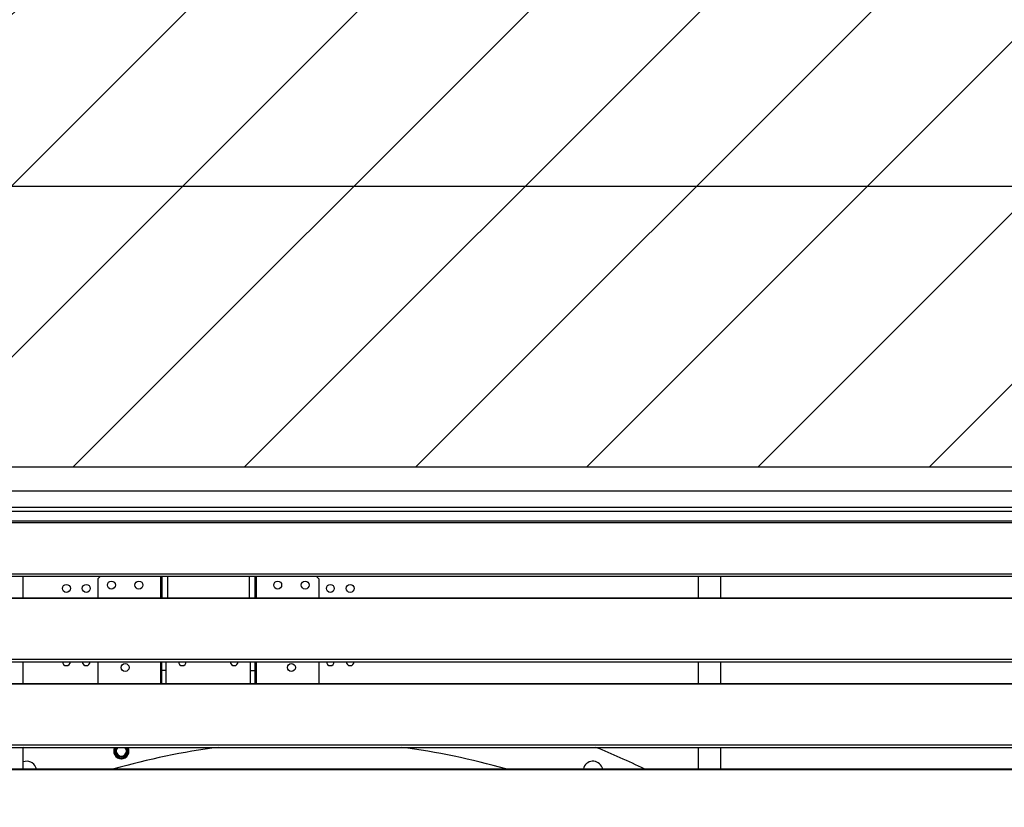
# Model space of a CAD drawing. Header units: millimetres. Extents: x 0 to 39025, y 0 to 11880.
# Tile 44 of 64: x 28145 to 28790, y 10258 to 10774. Entities that reach past the tile are written whole.
import ezdxf

# ---------------------------------------------------------------- set-up
doc = ezdxf.new("R2010")
doc.units = ezdxf.units.MM
doc.header["$PDSIZE"] = -1
doc.layers.add('DIMENZIJE', color=4, linetype='Continuous')
doc.layers.add('ODMIKI funkcionalni', color=253, linetype='Continuous')
doc.styles.add('SLDTEXTSTYLE6', font='txt')
doc.dimstyles.new('SLDDIMSTYLE0', dxfattribs={"dimtxt": 3, "dimasz": 3.414889, "dimexe": 0, "dimexo": 0.0625, "dimgap": 0.75, "dimtad": 1, "dimdec": 0, "dimlfac": 20, "dimrnd": 1e-09, "dimzin": 12, "dimdsep": 46, "dimtxsty": 'SLDTEXTSTYLE6', "dimsah": 1, "dimcen": 0.09, "dimadec": 0, "dimazin": 3, "dimtfac": 1, "dimtdec": 0, "dimtofl": 0, "dimtmove": 0, "dimatfit": 3, "dimfxl": 1, "dimfrac": 2, "dimtolj": 1, "dimtzin": 12, "dimarcsym": 0})

# ---------------------------------------------------------------- blocks, each defined once
blk = doc.blocks.new('*D11')
at = {"layer": 'Defpoints', "color": 0, "ltscale": 20, "transparency": 16777216}
for p in [(31008.68, 10464.85), (27975.68, 8771.07), (32954.73, 8771.07)]:
    blk.add_point(p, dxfattribs=at)
at = {"layer": 'DIMENZIJE', "color": 0, "lineweight": -2, "ltscale": 20, "transparency": 16777216}
for p, q in [((31009.93, 10464.85), (32954.73, 10464.85)), ((32954.73, 10396.55), (32954.73, 8839.37)), ((27976.93, 8771.07), (32954.73, 8771.07))]:
    blk.add_line(p, q, dxfattribs=at)
at = {"layer": 'DIMENZIJE', "color": 0, "ltscale": 20, "transparency": 16777216}
for points in [[(32943.34, 10396.55), (32966.11, 10396.55), (32954.73, 10464.85)], [(32943.34, 8839.37), (32966.11, 8839.37), (32954.73, 8771.07)]]:
    blk.add_solid(points, dxfattribs=at)
at = {"layer": 'DIMENZIJE', "color": 0, "ltscale": 20, "transparency": 16777216, "insert": (32878.01, 9583.11), "char_height": 60, "attachment_point": 2, "rotation": 90, "style": 'SLDTEXTSTYLE6'}
blk.add_mtext('\\A1;1694', dxfattribs=at)
blk = doc.blocks.new('*D12')
at = {"layer": 'Defpoints', "color": 0, "ltscale": 20, "transparency": 16777216}
for p in [(32634.68, 10784.85), (32634.68, 10449.35), (27634.63, 9749.3)]:
    blk.add_point(p, dxfattribs=at)
at = {"layer": 'DIMENZIJE', "color": 0, "lineweight": -2, "ltscale": 20, "transparency": 16777216}
for p, q in [((27634.63, 9750.55), (27634.63, 10784.85)), ((27702.92, 10784.85), (32566.38, 10784.85)), ((32634.68, 10450.6), (32634.68, 10784.85))]:
    blk.add_line(p, q, dxfattribs=at)
at = {"layer": 'DIMENZIJE', "color": 0, "ltscale": 20, "transparency": 16777216}
for points in [[(27702.92, 10796.23), (27702.92, 10773.46), (27634.63, 10784.85)], [(32566.38, 10796.23), (32566.38, 10773.46), (32634.68, 10784.85)]]:
    blk.add_solid(points, dxfattribs=at)
at = {"layer": 'DIMENZIJE', "color": 0, "ltscale": 20, "transparency": 16777216, "insert": (30134.65, 10861.56), "char_height": 60, "attachment_point": 2, "style": 'SLDTEXTSTYLE6'}
blk.add_mtext('\\A1;5000', dxfattribs=at)
blk = doc.blocks.new('*D13')
at = {"layer": 'Defpoints', "color": 0, "ltscale": 20, "transparency": 16777216}
for p in [(32634.68, 10664.85), (27809.68, 10449.35), (32634.68, 10449.35)]:
    blk.add_point(p, dxfattribs=at)
at = {"layer": 'DIMENZIJE', "color": 0, "lineweight": -2, "ltscale": 20, "transparency": 16777216}
for p, q in [((27809.68, 10450.6), (27809.68, 10664.85)), ((27877.97, 10664.85), (32566.38, 10664.85)), ((32634.68, 10450.6), (32634.68, 10664.85))]:
    blk.add_line(p, q, dxfattribs=at)
at = {"layer": 'DIMENZIJE', "color": 0, "ltscale": 20, "transparency": 16777216}
for points in [[(27877.97, 10676.23), (27877.97, 10653.46), (27809.68, 10664.85)], [(32566.38, 10676.23), (32566.38, 10653.46), (32634.68, 10664.85)]]:
    blk.add_solid(points, dxfattribs=at)
at = {"layer": 'DIMENZIJE', "color": 0, "ltscale": 20, "transparency": 16777216, "insert": (30222.18, 10741.56), "char_height": 60, "attachment_point": 2, "style": 'SLDTEXTSTYLE6'}
blk.add_mtext('\\A1;4825', dxfattribs=at)

msp = doc.modelspace()

# ---------------------------------------------------------------- hatches: boundary and pattern name
at = {"layer": 'ODMIKI funkcionalni'}
h = msp.add_hatch(dxfattribs=at)
h.set_pattern_fill('ANSI31', color=256, scale=25)
h.set_pattern_definition([(45, (17442.16, 640.926), (-56.1266, 56.1266), [])])
h.paths.add_polyline_path([(33433.73, 11465.73), (27308.63, 11465.73), (27308.63, 8759.07), (27808.47, 8759.07), (27808.47, 10480.87), (32635.06, 10480.87), (32635.06, 8759.07), (33433.73, 8759.07)])

# ---------------------------------------------------------------- linework, layer by layer
at = {"color": 7, "linetype": 'Continuous', "lineweight": 25, "ltscale": 20}
for p, q in [((29383.71, 10464.85), (27810.65, 10464.85)), ((29383.68, 10464.85), (27810.68, 10464.85)), ((27810.68, 10454.44), (29383.68, 10454.44)), ((29380.23, 10451.54), (27814.13, 10451.54)), ((27814.13, 10445.42), (29380.23, 10445.42)), ((27814.13, 10444.37), (29380.23, 10444.37)), ((27816.75, 10410.83), (29377.6, 10410.83)), ((27816.75, 10409.2), (29377.6, 10409.2)), ((28147.38, 10395.05), (28147.38, 10409.2)), ((28198, 10409.2), (28196.18, 10407.37)), ((28196.18, 10407.37), (28196.18, 10395.05)), ((28237.38, 10409.2), (28237.38, 10395.05)), ((28238.18, 10409.2), (28238.18, 10395.05)), ((28241.98, 10409.2), (28241.98, 10395.05)), ((28295.38, 10409.2), (28295.38, 10395.05)), ((28299.18, 10409.2), (28299.18, 10395.05)), ((28299.98, 10409.2), (28299.98, 10395.05)), ((28341.18, 10407.37), (28339.35, 10409.2)), ((28341.18, 10407.37), (28341.18, 10395.05)), ((28589.68, 10409.2), (28589.68, 10395.05)), ((28604.68, 10395.05), (28604.68, 10409.2)), ((27840.18, 10395.05), (29354.18, 10395.05)), ((27840.18, 10394.76), (29354.18, 10394.76)), ((27816.75, 10354.74), (29377.6, 10354.74)), ((27816.75, 10353.11), (29377.6, 10353.11)), ((28147.38, 10338.96), (28147.38, 10353.11)), ((28196.18, 10353.11), (28196.18, 10338.96)), ((28237.38, 10353.11), (28237.38, 10338.96)), ((28238.18, 10338.96), (28238.18, 10353.11)), ((28241.18, 10338.96), (28241.18, 10353.11)), ((28296.18, 10353.11), (28296.18, 10338.96)), ((28299.18, 10353.11), (28299.18, 10338.96)), ((28299.98, 10353.11), (28299.98, 10338.96)), ((28341.18, 10353.11), (28341.18, 10338.96)), ((28589.68, 10353.11), (28589.68, 10338.96)), ((28604.68, 10338.96), (28604.68, 10353.11)), ((28241.18, 10347.37), (28238.18, 10347.37)), ((28296.18, 10347.37), (28299.18, 10347.37)), ((27840.18, 10338.96), (29354.18, 10338.96)), ((27840.18, 10338.67), (29354.18, 10338.67)), ((27816.75, 10298.65), (29377.6, 10298.65)), ((27816.75, 10297.02), (29377.6, 10297.02)), ((28147.83, 10297.02), (28147.38, 10296.83)), ((28147.38, 10282.87), (28147.38, 10297.02)), ((28209.4, 10297.02), (28209.34, 10296.95)), ((28214.03, 10296.95), (28213.96, 10297.02)), ((28589.68, 10297.02), (28589.68, 10282.87)), ((28604.68, 10282.87), (28604.68, 10297.02)), ((27840.18, 10282.87), (29354.18, 10282.87)), ((27840.18, 10282.58), (29354.18, 10282.58))]:
    msp.add_line(p, q, dxfattribs=at)
at = {"color": 7, "linetype": 'Continuous', "lineweight": 25, "ltscale": 20, "flags": 128}
for points in [[(28156.01, 10282.87), (28156, 10282.97), (28155.68, 10283.94)], [(28514.87, 10283.94), (28514.56, 10282.97), (28514.54, 10282.87)]]:
    msp.add_lwpolyline(points, dxfattribs=at)
at = {"color": 7, "linetype": 'Continuous', "lineweight": 25, "ltscale": 400}
for centre in [(28175.68, 10401.17), (28188.68, 10401.17), (28205.18, 10403.37), (28223.18, 10403.37), (28314.18, 10403.37), (28332.18, 10403.37), (28348.68, 10401.17), (28361.68, 10401.17), (28214.18, 10349.37), (28323.18, 10349.37)]:
    msp.add_circle(centre, 2.6, dxfattribs=at)
for centre, radius, start, end in [((28175.68, 10353.17), 2.6, 181.52142, 358.47858), ((28188.68, 10353.17), 2.6, 181.52142, 358.47858), ((28251.68, 10353.17), 2.6, 181.52142, 358.47858), ((28285.68, 10353.17), 2.6, 181.52142, 358.47858), ((28348.68, 10353.17), 2.6, 181.52142, 358.47858), ((28361.68, 10353.17), 2.6, 181.52142, 358.47858), ((28211.67, 10294.58), 4.97, 150.65398, 270.20509), ((28335.28, 9833.37), 467.5, 97.36691, 105.95358), ((28211.68, 10294.6), 4.8, 149.73015, 30.26986), ((28211.69, 10294.6), 4.8, 149.84293, 30.15704), ((28211.68, 10294.6), 4, 142.77923, 37.22077), ((28211.69, 10294.6), 4, 142.92596, 37.07404), ((28211.69, 10294.6), 3.32, 135.05278, 314.9469), ((28211.72, 10294.57), 4.97, 269.65629, 29.48452), ((28211.68, 10294.6), 3.32, 315.14597, 45), ((28335.28, 9833.37), 467.5, 74.04642, 82.63309), ((28335.28, 9833.37), 500.1, 64.00184, 67.9866), ((28149.7, 10281.48), 6.47, 22.35528, 111.01006), ((28520.87, 10281.46), 6.49, 12.49136, 157.55385)]:
    msp.add_arc(centre, radius, start, end, dxfattribs=at)
at = {"layer": 'ODMIKI funkcionalni', "ltscale": 10}
msp.add_line((27808.47, 10480.87), (32635.06, 10480.87), dxfattribs=at)

# ---------------------------------------------------------------- dimensions: what is measured, and where the dimension line sits
at = {"layer": 'DIMENZIJE', "ltscale": 20}
for base, p1, picture, middle in [((32634.68, 10784.85), (27634.63, 9749.3), '*D12', (30134.65, 10784.85)), ((32634.68, 10664.85), (27809.68, 10449.35), '*D13', (30222.18, 10664.85))]:
    dim = msp.add_linear_dim(base=base, p1=p1, p2=(32634.68, 10449.35), dimstyle='SLDDIMSTYLE0', override={"dimscale": 20, "dimlfac": 1}, dxfattribs=at)
    dim.commit()
    dim.dimension.update_dxf_attribs({"geometry": picture, "text_midpoint": middle, "dimtype": 160})
dim = msp.add_linear_dim(base=(32954.73, 8771.07), p1=(31008.68, 10464.85), p2=(27975.68, 8771.07), angle=90, dimstyle='SLDDIMSTYLE0', override={"dimscale": 20, "dimlfac": 1}, dxfattribs=at)
dim.commit()
dim.dimension.update_dxf_attribs({"geometry": '*D11', "text_midpoint": (32954.73, 9583.11), "dimtype": 160})

doc.saveas('drawing.dxf')
